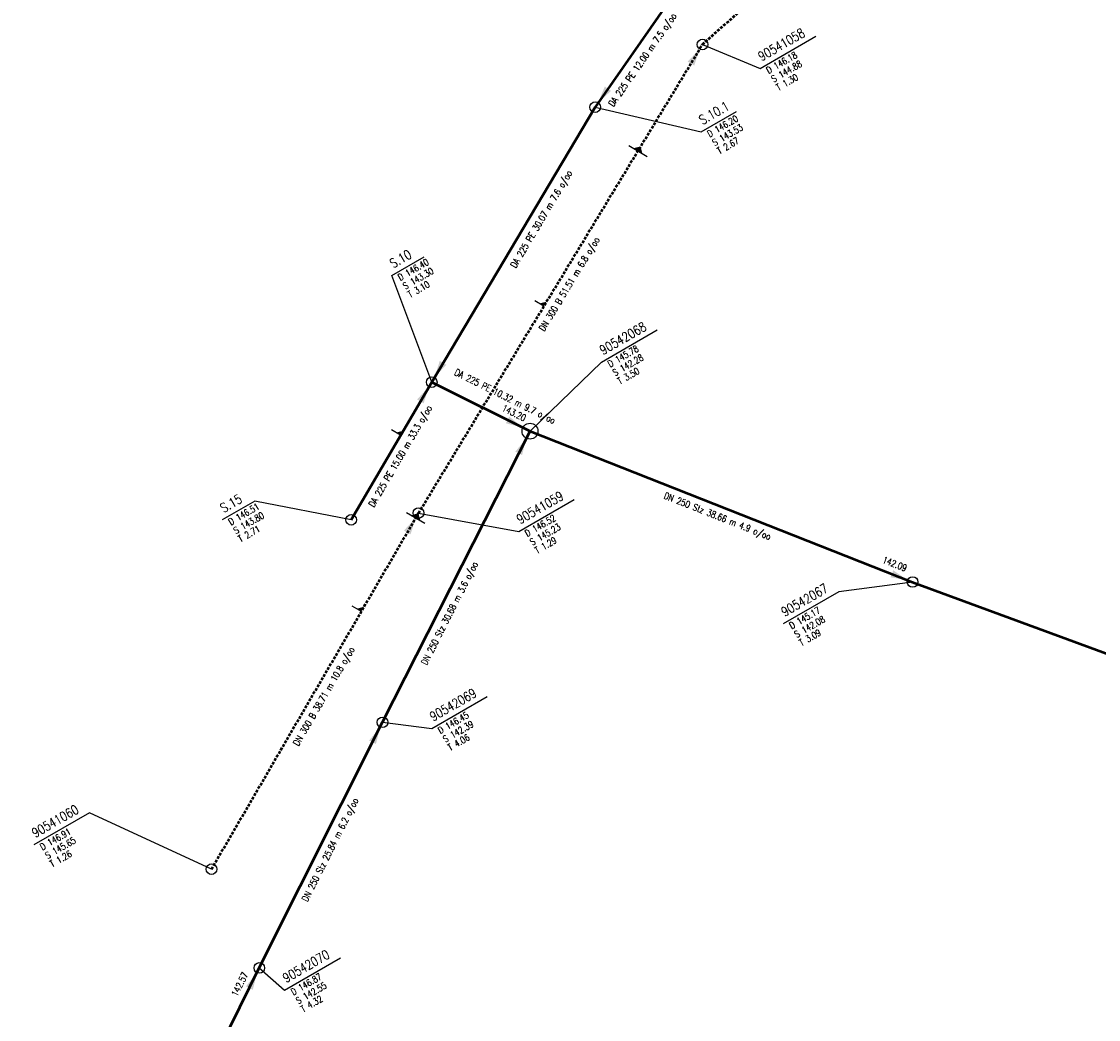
# Model space of a CAD drawing. Header units: metres. Extents: x 3490368 to 3491379, y 5753988 to 5755037.
# Tile 7 of 29: x 3490531 to 3490632, y 5754208 to 5754302. Entities that reach past the tile are written whole.
import ezdxf
from ezdxf.enums import TextEntityAlignment as Align

# ---------------------------------------------------------------- set-up
doc = ezdxf.new("R2010")
doc.units = ezdxf.units.M
doc.linetypes.add('E-Kanalnetz-250-01$0$STRICHLINIE', pattern=[19.05, 12.7, -6.35])
for name, color, linetype in [('E-Kanalnetz-250-01$0$ABZWEIGER', 2, 'Continuous'), ('E-Kanalnetz-250-01$0$ABZWEIGER_TEXT_1', 2, 'Continuous'), ('E-Kanalnetz-250-01$0$HALTUNG_TEXT_1', 7, 'Continuous'), ('E-Kanalnetz-250-01$0$HALTUNG_TEXT_3', 7, 'Continuous'), ('E-Kanalnetz-250-01$0$HALTUNG_TEXT_6', 7, 'Continuous'), ('E-Kanalnetz-250-01$0$SCHACHT', 7, 'Continuous'), ('E-Kanalnetz-250-01$0$SCHACHT_TEXT', 7, 'Continuous'), ('E-Kanalnetz-250-01$0$SCHACHT_TEXT_1', 7, 'Continuous'), ('E-Kanalnetz-250-01$0$SCHACHT_TEXT_2', 7, 'Continuous')]:
    doc.layers.add(name, color=color, linetype=linetype)
doc.layers.add('E-Kanalnetz-250-01$0$HALTUNG', color=7, linetype='Continuous', lineweight=50)
doc.styles.add('E-Kanalnetz-250-01$0$HALTUNG', font='ROMANS.shx')
doc.styles.add('E-Kanalnetz-250-01$0$SCHACHT', font='ROMANS.shx')

msp = doc.modelspace()

# ---------------------------------------------------------------- linework, layer by layer
at = {"layer": 'E-Kanalnetz-250-01$0$ABZWEIGER', "color": 0}
for p, q in [((3490588.02, 5754290.11, 144.96), (3490589.73, 5754289.08, 144.96)), ((3490567.13, 5754255.61, 145.24), (3490568.86, 5754254.61, 145.24))]:
    msp.add_line(p, q, dxfattribs=at)
at = {"layer": 'E-Kanalnetz-250-01$0$ABZWEIGER', "color": 160}
for p, q in [((3490580.03, 5754275.01, 145.08), (3490579.18, 5754275.52, 145.08)), ((3490562.88, 5754246.32, 145.35), (3490562.01, 5754246.82, 145.35))]:
    msp.add_line(p, q, dxfattribs=at)
at = {"layer": 'E-Kanalnetz-250-01$0$ABZWEIGER', "color": 240}
msp.add_line((3490566.56, 5754262.87, 143.49), (3490565.7, 5754263.38, 143.49), dxfattribs=at)
at = {"layer": 'E-Kanalnetz-250-01$0$ABZWEIGER_TEXT_1', "color": 0}
for points in [[(3490588.45, 5754289.86, 144.96), (3490589.3, 5754289.34, 144.96), (3490589.13, 5754290.02, 144.96)], [(3490567.56, 5754255.36, 145.24), (3490568.42, 5754254.86, 145.24), (3490568.24, 5754255.54, 145.24)]]:
    msp.add_solid(points, dxfattribs=at)
at = {"layer": 'E-Kanalnetz-250-01$0$ABZWEIGER_TEXT_1', "color": 160}
for points in [[(3490580.03, 5754275.01, 145.08), (3490579.61, 5754275.26, 145.08), (3490580.29, 5754275.43, 145.08)], [(3490562.88, 5754246.32, 145.35), (3490562.45, 5754246.57, 145.35), (3490563.13, 5754246.75, 145.35)]]:
    msp.add_solid(points, dxfattribs=at)
at = {"layer": 'E-Kanalnetz-250-01$0$ABZWEIGER_TEXT_1', "color": 240}
msp.add_solid([(3490566.56, 5754262.87, 143.49), (3490566.13, 5754263.12, 143.49), (3490566.81, 5754263.3, 143.49)], dxfattribs=at)
at = {"layer": 'E-Kanalnetz-250-01$0$HALTUNG', "color": 7, "linetype": 'E-Kanalnetz-250-01$0$STRICHLINIE', "ltscale": 0.02}
for p, q in [((3490594.94, 5754299.61, 144.88), (3490608.73, 5754311.92, 144.69)), ((3490568.25, 5754255.56, 145.23), (3490594.94, 5754299.61, 144.88)), ((3490548.79, 5754222.09, 145.65), (3490568.25, 5754255.56, 145.23))]:
    msp.add_line(p, q, dxfattribs=at)
at = {"layer": 'E-Kanalnetz-250-01$0$HALTUNG', "color": 240, "linetype": 'Continuous', "ltscale": 0.02}
for p, q in [((3490591.72, 5754303.56, 143.62), (3490584.85, 5754293.72, 143.53)), ((3490584.85, 5754293.72, 143.53), (3490569.49, 5754267.87, 143.3)), ((3490561.92, 5754254.92, 143.8), (3490569.49, 5754267.87, 143.3)), ((3490569.49, 5754267.87, 143.3), (3490578.73, 5754263.26, 143.2))]:
    msp.add_line(p, q, dxfattribs=at)
at = {"layer": 'E-Kanalnetz-250-01$0$HALTUNG', "color": 7, "linetype": 'Continuous', "ltscale": 0.02}
for p, q in [((3490564.87, 5754235.89, 142.39), (3490578.73, 5754263.26, 142.28)), ((3490578.73, 5754263.26, 142.28), (3490614.69, 5754249.08, 142.09)), ((3490614.69, 5754249.08, 142.08), (3490662.77, 5754231.35, 141.79)), ((3490553.29, 5754212.8, 142.55), (3490564.87, 5754235.89, 142.39)), ((3490530.94, 5754167.7, 144.3), (3490553.29, 5754212.8, 142.57))]:
    msp.add_line(p, q, dxfattribs=at)
at = {"layer": 'E-Kanalnetz-250-01$0$HALTUNG_TEXT_1', "color": 7}
for points in [[(3490593.85, 5754297.82, 144.88), (3490594.16, 5754297.63, 144.88), (3490593.55, 5754298, 144.88), (3490594.68, 5754299.18, 144.88)], [(3490577.66, 5754261.17, 142.28), (3490577.98, 5754261.01, 142.28), (3490577.35, 5754261.33, 142.28), (3490578.39, 5754262.6, 142.28)], [(3490567.2, 5754253.74, 145.24), (3490567.5, 5754253.56, 145.24), (3490566.89, 5754253.92, 145.24), (3490568, 5754255.13, 145.24)], [(3490612.74, 5754249.85, 142.09), (3490612.61, 5754249.52, 142.09), (3490612.87, 5754250.18, 142.09), (3490614.22, 5754249.26, 142.09)], [(3490563.93, 5754234.02, 142.39), (3490564.25, 5754233.86, 142.39), (3490563.61, 5754234.18, 142.39), (3490564.65, 5754235.45, 142.39)], [(3490552.36, 5754210.92, 142.59), (3490552.68, 5754210.76, 142.59), (3490552.04, 5754211.08, 142.59), (3490553.07, 5754212.35, 142.59)]]:
    msp.add_solid(points, dxfattribs=at)
at = {"layer": 'E-Kanalnetz-250-01$0$HALTUNG_TEXT_1', "color": 240}
for points in [[(3490586.05, 5754295.45, 143.53), (3490585.76, 5754295.65, 143.53), (3490586.34, 5754295.24, 143.53), (3490585.13, 5754294.13, 143.53)], [(3490570.56, 5754269.68, 143.3), (3490570.25, 5754269.86, 143.3), (3490570.86, 5754269.5, 143.3), (3490569.74, 5754268.3, 143.3)], [(3490568.43, 5754266.06, 143.32), (3490568.73, 5754265.88, 143.32), (3490568.12, 5754266.24, 143.32), (3490569.23, 5754267.44, 143.32)], [(3490576.62, 5754264.31, 143.21), (3490576.46, 5754264, 143.21), (3490576.78, 5754264.63, 143.21), (3490578.05, 5754263.6, 143.21)]]:
    msp.add_solid(points, dxfattribs=at)
at = {"layer": 'E-Kanalnetz-250-01$0$SCHACHT', "ltscale": 0.02}
for centre, radius in [((3490594.94, 5754299.61, 146.18), 0.5), ((3490578.73, 5754263.26, 145.78), 0.75), ((3490568.25, 5754255.56, 146.52), 0.5), ((3490614.69, 5754249.08, 145.17), 0.5), ((3490564.87, 5754235.89, 146.45), 0.5), ((3490548.79, 5754222.09, 146.91), 0.5), ((3490553.29, 5754212.8, 146.87), 0.5)]:
    msp.add_circle(centre, radius, dxfattribs=at)
at = {"layer": 'E-Kanalnetz-250-01$0$SCHACHT', "color": 240, "ltscale": 0.02}
for centre in [(3490584.85, 5754293.72, 146.2), (3490569.49, 5754267.87, 146.4), (3490561.92, 5754254.92, 146.51)]:
    msp.add_circle(centre, 0.5, dxfattribs=at)
at = {"layer": 'E-Kanalnetz-250-01$0$SCHACHT_TEXT', "ltscale": 0.02}
for p, q in [((3490594.94, 5754299.61, 146.18), (3490594.94, 5754299.61, 144.88)), ((3490584.85, 5754293.72, 146.2), (3490584.85, 5754293.72, 143.53)), ((3490569.49, 5754267.87, 146.4), (3490569.49, 5754267.87, 143.3)), ((3490578.73, 5754263.26, 145.78), (3490578.73, 5754263.26, 142.28)), ((3490561.92, 5754254.92, 146.51), (3490561.92, 5754254.92, 143.8)), ((3490568.25, 5754255.56, 146.52), (3490568.25, 5754255.56, 145.23)), ((3490614.69, 5754249.08, 145.17), (3490614.69, 5754249.08, 142.08)), ((3490564.87, 5754235.89, 146.45), (3490564.87, 5754235.89, 142.39)), ((3490548.79, 5754222.09, 146.91), (3490548.79, 5754222.09, 145.65)), ((3490553.29, 5754212.8, 146.87), (3490553.29, 5754212.8, 142.55))]:
    msp.add_line(p, q, dxfattribs=at)
at = {"layer": 'E-Kanalnetz-250-01$0$SCHACHT_TEXT'}
for points in [[(3490594.94, 5754299.61), (3490600.36, 5754297.35), (3490605.59, 5754300.38)], [(3490578.73, 5754263.26), (3490585.46, 5754269.75), (3490590.69, 5754272.77)], [(3490568.25, 5754255.56), (3490577.67, 5754253.83), (3490582.88, 5754256.83)], [(3490614.69, 5754249.08), (3490607.76, 5754248.17), (3490602.53, 5754245.15)], [(3490564.87, 5754235.89), (3490569.5, 5754235.3), (3490574.7, 5754238.31)], [(3490548.79, 5754222.09), (3490537.34, 5754227.38), (3490532.1, 5754224.36)], [(3490553.29, 5754212.8), (3490555.67, 5754210.72), (3490560.91, 5754213.74)]]:
    msp.add_lwpolyline(points, dxfattribs=at)
at = {"layer": 'E-Kanalnetz-250-01$0$SCHACHT_TEXT', "color": 240}
for points in [[(3490584.85, 5754293.72), (3490594.81, 5754291.38), (3490598.13, 5754293.3)], [(3490569.49, 5754267.87), (3490565.74, 5754277.89), (3490568.79, 5754279.65)], [(3490561.92, 5754254.92), (3490552.86, 5754256.67), (3490549.81, 5754254.91)]]:
    msp.add_lwpolyline(points, dxfattribs=at)

# ---------------------------------------------------------------- texts
at = {"layer": 'E-Kanalnetz-250-01$0$HALTUNG_TEXT_3', "color": 240, "style": 'E-Kanalnetz-250-01$0$HALTUNG', "width": 0.8}
for s, rotation, p in [('DA 225 PE 12.00 m 7.5 o/oo', 55.0793, (3490589.04, 5754298.35)), ('DA 225 PE 30.07 m 7.6 o/oo', 59.2811, (3490579.52, 5754283.36)), ('DA 225 PE 10.32 m 9.7 o/oo', 333.4907, (3490576.53, 5754266.81)), ('DA 225 PE 15.00 m 33.3 o/oo', 59.6827, (3490566.26, 5754261.07))]:
    msp.add_text(s, height=0.63, rotation=rotation, dxfattribs=at).set_placement(p, align=Align.TOP_CENTER)
at = {"layer": 'E-Kanalnetz-250-01$0$HALTUNG_TEXT_3', "color": 7, "style": 'E-Kanalnetz-250-01$0$HALTUNG', "width": 0.8}
for s, rotation, p in [('DN 300 B 51.51 m 6.8 o/oo', 58.7895, (3490582.15, 5754277.25)), ('DN 250 Stz 38.66 m 4.9 o/oo', 338.4748, (3490596.47, 5754255.57)), ('DN 250 Stz 30.68 m 3.6 o/oo', 63.1508, (3490570.88, 5754246.28)), ('DN 300 B 38.71 m 10.8 o/oo', 59.8225, (3490559.08, 5754238.5)), ('DN 250 Stz 25.84 m 6.2 o/oo', 63.3686, (3490559.66, 5754224.06))]:
    msp.add_text(s, height=0.63, rotation=rotation, dxfattribs=at).set_placement(p, align=Align.TOP_CENTER)
at = {"layer": 'E-Kanalnetz-250-01$0$HALTUNG_TEXT_6', "color": 240, "style": 'E-Kanalnetz-250-01$0$HALTUNG', "width": 0.8}
msp.add_text('143.20', height=0.63, rotation=333.4907, dxfattribs=at).set_placement((3490578.15, 5754264.16), align=Align.RIGHT)
at = {"layer": 'E-Kanalnetz-250-01$0$HALTUNG_TEXT_6', "color": 7, "style": 'E-Kanalnetz-250-01$0$HALTUNG', "width": 0.8}
for s, rotation, p in [('142.09', 338.4748, (3490614, 5754250.05)), ('142.57', 63.6384, (3490552.26, 5754212.19))]:
    msp.add_text(s, height=0.63, rotation=rotation, dxfattribs=at).set_placement(p, align=Align.RIGHT)
at = {"layer": 'E-Kanalnetz-250-01$0$SCHACHT_TEXT', "style": 'E-Kanalnetz-250-01$0$SCHACHT', "width": 0.8}
for s, rotation, p in [('90541058', 30, (3490600.05, 5754298.77)), ('90542068', 30, (3490585.15, 5754271.16)), ('90541059', 30, (3490577.36, 5754255.25)), ('90542067', 30, (3490602.22, 5754246.56)), ('90542069', 30.0001, (3490569.19, 5754236.72)), ('90541060', 30, (3490531.79, 5754225.78)), ('90542070', 30, (3490555.37, 5754212.14))]:
    msp.add_text(s, height=0.88, rotation=rotation, dxfattribs=at).set_placement(p, align=Align.TOP_LEFT)
at = {"layer": 'E-Kanalnetz-250-01$0$SCHACHT_TEXT', "color": 240, "style": 'E-Kanalnetz-250-01$0$SCHACHT', "width": 0.8}
for s, p in [('S.10.1', (3490594.5, 5754292.8)), ('S.10', (3490565.43, 5754279.31)), ('S.15', (3490549.5, 5754256.32))]:
    msp.add_text(s, height=0.88, rotation=30, dxfattribs=at).set_placement(p, align=Align.TOP_LEFT)
at = {"layer": 'E-Kanalnetz-250-01$0$SCHACHT_TEXT_1', "style": 'E-Kanalnetz-250-01$0$SCHACHT', "width": 0.8}
for s, rotation, p in [('D 146.18', 30, (3490600.85, 5754297.38)), ('S 144.88', 30, (3490601.32, 5754296.57)), ('D 145.78', 30, (3490585.95, 5754269.78)), ('S 142.28', 30, (3490586.42, 5754268.96)), ('D 146.52', 30, (3490578.16, 5754253.86)), ('S 145.23', 30, (3490578.64, 5754253.04)), ('D 145.17', 30, (3490603.02, 5754245.18)), ('S 142.08', 30, (3490603.49, 5754244.36)), ('D 146.45', 30.0001, (3490569.99, 5754235.33)), ('S 142.39', 30.0001, (3490570.46, 5754234.51)), ('D 146.91', 30, (3490532.59, 5754224.39)), ('S 145.65', 30, (3490533.07, 5754223.57)), ('D 146.87', 30, (3490556.17, 5754210.75)), ('S 142.55', 30, (3490556.64, 5754209.93))]:
    msp.add_text(s, height=0.63, rotation=rotation, dxfattribs=at).set_placement(p, align=Align.TOP_LEFT)
at = {"layer": 'E-Kanalnetz-250-01$0$SCHACHT_TEXT_1', "color": 240, "style": 'E-Kanalnetz-250-01$0$SCHACHT', "width": 0.8}
for s, p in [('D 146.20', (3490595.3, 5754291.41)), ('S 143.53', (3490595.77, 5754290.59)), ('D 146.40', (3490566.23, 5754277.92)), ('S 143.30', (3490566.7, 5754277.1)), ('D 146.51', (3490550.3, 5754254.94)), ('S 143.80', (3490550.77, 5754254.12))]:
    msp.add_text(s, height=0.63, rotation=30, dxfattribs=at).set_placement(p, align=Align.TOP_LEFT)
at = {"layer": 'E-Kanalnetz-250-01$0$SCHACHT_TEXT_2', "style": 'E-Kanalnetz-250-01$0$SCHACHT', "width": 0.8}
for s, rotation, p in [('T 1.30', 30, (3490601.78, 5754295.78)), ('T 3.50', 30, (3490586.87, 5754268.17)), ('T 1.29', 30, (3490579.09, 5754252.26)), ('T 3.09', 30, (3490603.94, 5754243.58)), ('T 4.06', 30.0001, (3490570.91, 5754233.73)), ('T 1.26', 30, (3490533.52, 5754222.79)), ('T 4.32', 30, (3490557.09, 5754209.15))]:
    msp.add_text(s, height=0.63, rotation=rotation, dxfattribs=at).set_placement(p, align=Align.TOP_LEFT)
at = {"layer": 'E-Kanalnetz-250-01$0$SCHACHT_TEXT_2', "color": 240, "style": 'E-Kanalnetz-250-01$0$SCHACHT', "width": 0.8}
for s, p in [('T 2.67', (3490596.23, 5754289.81)), ('T 3.10', (3490567.15, 5754276.32)), ('T 2.71', (3490551.22, 5754253.34))]:
    msp.add_text(s, height=0.63, rotation=30, dxfattribs=at).set_placement(p, align=Align.TOP_LEFT)

doc.saveas('drawing.dxf')
